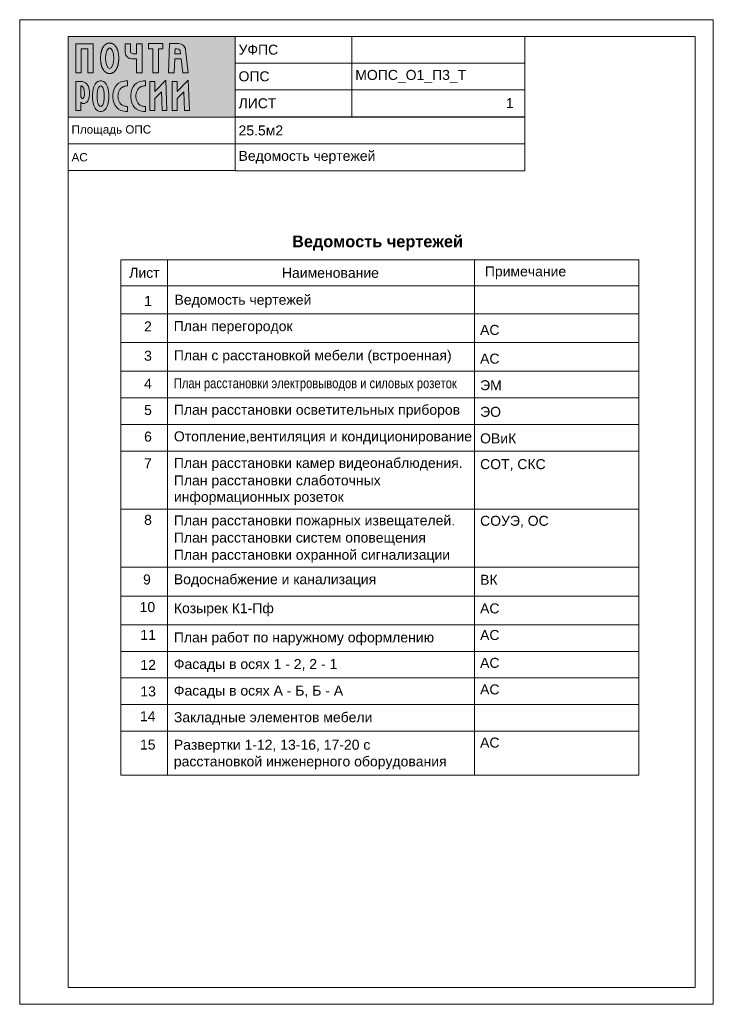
# Paper-space layout '01_Ведомость чертежей' of a CAD drawing. Header units: millimetres. Extents: x -2 to 207, y -5 to 291.
import ezdxf

# ---------------------------------------------------------------- set-up
doc = ezdxf.new("R2010")
doc.units = ezdxf.units.MM
doc.layers.get('0').update_dxf_attribs({"lineweight": 0})
doc.layers.get('Defpoints').update_dxf_attribs({"color": 30})
doc.layers.add('00_Оформление', color=7, linetype='Continuous')
doc.styles.add('AEP', font='arial.ttf')
doc.styles.get("Standard").update_dxf_attribs({"font": 'arial.ttf'})

# ---------------------------------------------------------------- blocks, each defined once
blk = doc.blocks.new('Логотип РОССИИ')
at = {"true_color": 0xffffff}
h = blk.add_hatch(color=7, dxfattribs=at)
h.dxf.hatch_style = 1
edge = h.paths.add_edge_path()
edge.add_spline(control_points=[(1.04, 1.74), (1.08, 1.7), (1.2, 1.6), (1.42, 1.5), (1.69, 1.48), (1.98, 1.51), (2.27, 1.7), (2.54, 2), (2.71, 2.48), (2.83, 3.01), (2.88, 3.58), (2.86, 4.17), (2.75, 4.72), (2.57, 5.19), (2.37, 5.54), (2.08, 5.82), (1.75, 6.01), (1.39, 6.11), (1.16, 6.12), (1.04, 6.12)], knot_values=[0, 0, 0, 0, 280.013258, 647.546835, 1006.12945, 1433.688498, 1883.351997, 2464.597252, 3157.759497, 4031.607782, 4816.066135, 5617.608148, 6589.292612, 7212.814858, 7773.360153, 8337.579041, 8922.756857, 9399.184301, 9930.673951, 9930.673951, 9930.673951, 9930.673951], degree=3, periodic=0)
edge.add_line((1.04, 6.12), (0, 6.12))
edge.add_line((0, 6.12), (0, 0))
edge.add_line((0, 0), (1.04, 0))
edge.add_line((1.04, 0), (1.04, 1.74))
edge = h.paths.add_edge_path(flags=16)
edge.add_spline(control_points=[(1.04, 5.2), (1.1, 5.19), (1.22, 5.19), (1.42, 5.07), (1.62, 4.8), (1.76, 4.33), (1.79, 3.78), (1.81, 3.28), (1.73, 2.93), (1.63, 2.7), (1.51, 2.58), (1.39, 2.52), (1.27, 2.57), (1.17, 2.7), (1.09, 2.89), (1.04, 3.12), (1.04, 3.29), (1.04, 3.36)], knot_values=[0, 0, 0, 0, 260.669706, 526.723962, 967.489, 1682.074348, 2623.159392, 3335.34165, 3819.243252, 4171.544208, 4404.512304, 4549.705845, 4705.045593, 4938.354364, 5227.468072, 5611.207627, 5943.791042, 5943.791042, 5943.791042, 5943.791042], degree=3, periodic=0)
edge.add_line((1.04, 3.36), (1.04, 5.2))
edge = h.paths.add_edge_path()
edge.add_spline(control_points=[(3.5, 3.03), (3.5, 2.36), (3.6, 1.3), (4.26, 0.05), (4.95, -0.19), (5.22, -0.19)], knot_values=[0, 0, 0, 0, 2896.665598, 4564.06095, 5759.766151, 5759.766151, 5759.766151, 5759.766151], degree=3, periodic=0)
edge.add_spline(control_points=[(5.22, -0.19), (5.5, -0.19), (6.18, 0.05), (6.85, 1.3), (6.94, 2.36), (6.94, 3.03)], knot_values=[0, 0, 0, 0, 1195.705201, 2863.100553, 5759.766151, 5759.766151, 5759.766151, 5759.766151], degree=3, periodic=0)
edge.add_spline(control_points=[(6.94, 3.03), (6.94, 3.71), (6.85, 4.77), (6.18, 6.01), (5.5, 6.26), (5.22, 6.26)], knot_values=[0, 0, 0, 0, 2896.665598, 4564.06095, 5759.766151, 5759.766151, 5759.766151, 5759.766151], degree=3, periodic=0)
edge.add_spline(control_points=[(5.22, 6.26), (4.95, 6.26), (4.26, 6.01), (3.6, 4.77), (3.5, 3.71), (3.5, 3.03)], knot_values=[0, 0, 0, 0, 1195.705201, 2863.100553, 5759.766151, 5759.766151, 5759.766151, 5759.766151], degree=3, periodic=0)
edge = h.paths.add_edge_path(flags=16)
edge.add_spline(control_points=[(4.49, 3.03), (4.49, 2.72), (4.5, 2.16), (4.65, 1.43), (4.96, 0.85), (5.22, 0.85)], knot_values=[0, 0, 0, 0, 1355.781218, 2331.982518, 3472.928893, 3472.928893, 3472.928893, 3472.928893], degree=3, periodic=0)
edge.add_spline(control_points=[(4.49, 3.03), (4.49, 3.35), (4.5, 3.91), (4.65, 4.64), (4.96, 5.22), (5.22, 5.22)], knot_values=[0, 0, 0, 0, 1355.781218, 2331.982518, 3472.928893, 3472.928893, 3472.928893, 3472.928893], degree=3, periodic=0)
edge.add_spline(control_points=[(5.22, 5.22), (5.49, 5.22), (5.8, 4.64), (5.94, 3.91), (5.96, 3.35), (5.96, 3.03)], knot_values=[0, 0, 0, 0, 1140.946375, 2117.147674, 3472.928893, 3472.928893, 3472.928893, 3472.928893], degree=3, periodic=0)
edge.add_spline(control_points=[(5.96, 3.03), (5.96, 2.72), (5.94, 2.16), (5.8, 1.43), (5.49, 0.85), (5.22, 0.85)], knot_values=[0, 0, 0, 0, 1355.781218, 2331.982518, 3472.928893, 3472.928893, 3472.928893, 3472.928893], degree=3, periodic=0)
edge = h.paths.add_edge_path()
edge.add_spline(control_points=[(7.8, 3.03), (7.8, 2.53), (7.91, 1.32), (9.17, -0.1), (10.38, -0.19), (10.85, -0.19)], knot_values=[0, 0, 0, 0, 2172.74382, 5162.414848, 7200.378944, 7200.378944, 7200.378944, 7200.378944], degree=3, periodic=0)
edge.add_line((10.85, -0.19), (10.85, 0.88))
edge.add_spline(control_points=[(10.85, 0.88), (10.57, 0.88), (9.84, 0.96), (8.99, 1.82), (8.87, 2.65), (8.87, 3.03)], knot_values=[0, 0, 0, 0, 1243.569788, 3044.57344, 4717.111772, 4717.111772, 4717.111772, 4717.111772], degree=3, periodic=0)
edge.add_spline(control_points=[(8.87, 3.03), (8.87, 3.42), (8.99, 4.25), (9.84, 5.11), (10.57, 5.19), (10.85, 5.19)], knot_values=[0, 0, 0, 0, 1672.538331, 3473.541984, 4717.111772, 4717.111772, 4717.111772, 4717.111772], degree=3, periodic=0)
edge.add_line((10.85, 5.19), (10.85, 6.26))
edge.add_spline(control_points=[(10.85, 6.26), (10.38, 6.26), (9.17, 6.17), (7.91, 4.75), (7.8, 3.54), (7.8, 3.03)], knot_values=[0, 0, 0, 0, 2037.964096, 5027.635125, 7200.378944, 7200.378944, 7200.378944, 7200.378944], degree=3, periodic=0)
edge = h.paths.add_edge_path()
edge.add_spline(control_points=[(12.65, 3.03), (12.65, 2.65), (12.76, 1.82), (13.62, 0.96), (14.34, 0.88), (14.63, 0.88)], knot_values=[0, 0, 0, 0, 1672.538331, 3473.541984, 4717.111772, 4717.111772, 4717.111772, 4717.111772], degree=3, periodic=0)
edge.add_spline(control_points=[(12.65, 3.03), (12.65, 3.42), (12.76, 4.25), (13.62, 5.11), (14.34, 5.19), (14.63, 5.19)], knot_values=[0, 0, 0, 0, 1672.538331, 3473.541984, 4717.111772, 4717.111772, 4717.111772, 4717.111772], degree=3, periodic=0)
edge.add_line((14.63, 5.19), (14.63, 6.26))
edge.add_spline(control_points=[(14.63, 6.26), (14.16, 6.26), (12.95, 6.17), (11.69, 4.75), (11.58, 3.54), (11.58, 3.03)], knot_values=[0, 0, 0, 0, 2037.964096, 5027.635125, 7200.378944, 7200.378944, 7200.378944, 7200.378944], degree=3, periodic=0)
edge.add_spline(control_points=[(11.58, 3.03), (11.58, 2.53), (11.69, 1.32), (12.95, -0.1), (14.16, -0.19), (14.63, -0.19)], knot_values=[0, 0, 0, 0, 2172.74382, 5162.414848, 7200.378944, 7200.378944, 7200.378944, 7200.378944], degree=3, periodic=0)
edge.add_line((14.63, -0.19), (14.63, 0.88))
h.paths.add_polyline_path([(15.58, 6.12), (15.58, 0), (16.63, 0), (16.63, 2.56), (18, 3.96), (18.14, 0), (19.18, 0), (18.95, 6.42), (16.63, 4.04), (16.63, 6.12)])
h.paths.add_polyline_path([(20.31, 0), (21.35, 0), (21.35, 2.56), (22.72, 3.96), (22.86, 0), (23.9, 0), (23.67, 6.42), (21.35, 4.04), (21.35, 6.12), (20.31, 6.12)])
at = {"layer": 'Defpoints', "lineweight": 0}
for points in [[(10.85, 5.19), (10.85, 6.26)], [(14.63, 5.19), (14.63, 6.26)], [(1.04, 6.12), (0, 6.12)], [(0, 6.12), (0, 0)], [(1.04, 5.2), (1.04, 3.36)], [(0, 0), (1.04, 0)], [(1.04, 0), (1.04, 1.74)], [(10.85, -0.19), (10.85, 0.88)], [(14.63, -0.19), (14.63, 0.88)]]:
    blk.add_lwpolyline(points, dxfattribs=at)
for points in [[(15.58, 6.12), (15.58, 0), (16.63, 0), (16.63, 2.56), (18, 3.96), (18.14, 0), (19.18, 0), (18.95, 6.42), (16.63, 4.04), (16.63, 6.12), (15.58, 6.12)], [(20.31, 6.12), (20.31, 0), (21.35, 0), (21.35, 2.56), (22.72, 3.96), (22.86, 0), (23.9, 0), (23.67, 6.42), (21.35, 4.04), (21.35, 6.12), (20.31, 6.12)]]:
    blk.add_lwpolyline(points, close=True, dxfattribs=at)
for points, knots in [([(5.22, 6.26), (4.95, 6.26), (4.26, 6.01), (3.6, 4.77), (3.5, 3.71), (3.5, 3.03)], [0, 0, 0, 0, 1195.705201, 2863.100553, 5759.766151, 5759.766151, 5759.766151, 5759.766151]), ([(6.94, 3.03), (6.94, 3.71), (6.85, 4.77), (6.18, 6.01), (5.5, 6.26), (5.22, 6.26)], [0, 0, 0, 0, 2896.665598, 4564.06095, 5759.766151, 5759.766151, 5759.766151, 5759.766151]), ([(10.85, 6.26), (10.38, 6.26), (9.17, 6.17), (7.91, 4.75), (7.8, 3.54), (7.8, 3.03)], [0, 0, 0, 0, 2037.964096, 5027.635125, 7200.378944, 7200.378944, 7200.378944, 7200.378944]), ([(14.63, 6.26), (14.16, 6.26), (12.95, 6.17), (11.69, 4.75), (11.58, 3.54), (11.58, 3.03)], [0, 0, 0, 0, 2037.964096, 5027.635125, 7200.378944, 7200.378944, 7200.378944, 7200.378944]), ([(1.04, 1.74), (1.08, 1.7), (1.2, 1.6), (1.42, 1.5), (1.69, 1.48), (1.98, 1.51), (2.27, 1.7), (2.54, 2), (2.71, 2.48), (2.83, 3.01), (2.88, 3.58), (2.86, 4.17), (2.75, 4.72), (2.57, 5.19), (2.37, 5.54), (2.08, 5.82), (1.75, 6.01), (1.39, 6.11), (1.16, 6.12), (1.04, 6.12)], [0, 0, 0, 0, 280.013258, 647.546835, 1006.12945, 1433.688498, 1883.351997, 2464.597252, 3157.759497, 4031.607782, 4816.066135, 5617.608148, 6589.292612, 7212.814858, 7773.360153, 8337.579041, 8922.756857, 9399.184301, 9930.673951, 9930.673951, 9930.673951, 9930.673951]), ([(1.04, 3.36), (1.04, 3.29), (1.04, 3.12), (1.09, 2.89), (1.17, 2.7), (1.27, 2.57), (1.39, 2.52), (1.51, 2.58), (1.63, 2.7), (1.73, 2.93), (1.81, 3.28), (1.79, 3.78), (1.76, 4.33), (1.62, 4.8), (1.42, 5.07), (1.22, 5.19), (1.1, 5.19), (1.04, 5.2)], [0, 0, 0, 0, 332.583415, 716.32297, 1005.436678, 1238.745449, 1394.085197, 1539.278738, 1772.246834, 2124.54779, 2608.449392, 3320.63165, 4261.716694, 4976.302042, 5417.06708, 5683.121336, 5943.791042, 5943.791042, 5943.791042, 5943.791042]), ([(4.49, 3.03), (4.49, 3.35), (4.5, 3.91), (4.65, 4.64), (4.96, 5.22), (5.22, 5.22)], [0, 0, 0, 0, 1355.781218, 2331.982518, 3472.928893, 3472.928893, 3472.928893, 3472.928893]), ([(5.22, 5.22), (5.49, 5.22), (5.8, 4.64), (5.94, 3.91), (5.96, 3.35), (5.96, 3.03)], [0, 0, 0, 0, 1140.946375, 2117.147674, 3472.928893, 3472.928893, 3472.928893, 3472.928893]), ([(8.87, 3.03), (8.87, 3.42), (8.99, 4.25), (9.84, 5.11), (10.57, 5.19), (10.85, 5.19)], [0, 0, 0, 0, 1672.538331, 3473.541984, 4717.111772, 4717.111772, 4717.111772, 4717.111772]), ([(12.65, 3.03), (12.65, 3.42), (12.76, 4.25), (13.62, 5.11), (14.34, 5.19), (14.63, 5.19)], [0, 0, 0, 0, 1672.538331, 3473.541984, 4717.111772, 4717.111772, 4717.111772, 4717.111772]), ([(3.5, 3.03), (3.5, 2.36), (3.6, 1.3), (4.26, 0.05), (4.95, -0.19), (5.22, -0.19)], [0, 0, 0, 0, 2896.665598, 4564.06095, 5759.766151, 5759.766151, 5759.766151, 5759.766151]), ([(5.22, 0.85), (4.96, 0.85), (4.65, 1.43), (4.5, 2.16), (4.49, 2.72), (4.49, 3.03)], [0, 0, 0, 0, 1140.946375, 2117.147674, 3472.928893, 3472.928893, 3472.928893, 3472.928893]), ([(5.22, -0.19), (5.5, -0.19), (6.18, 0.05), (6.85, 1.3), (6.94, 2.36), (6.94, 3.03)], [0, 0, 0, 0, 1195.705201, 2863.100553, 5759.766151, 5759.766151, 5759.766151, 5759.766151]), ([(5.96, 3.03), (5.96, 2.72), (5.94, 2.16), (5.8, 1.43), (5.49, 0.85), (5.22, 0.85)], [0, 0, 0, 0, 1355.781218, 2331.982518, 3472.928893, 3472.928893, 3472.928893, 3472.928893]), ([(7.8, 3.03), (7.8, 2.53), (7.91, 1.32), (9.17, -0.1), (10.38, -0.19), (10.85, -0.19)], [0, 0, 0, 0, 2172.74382, 5162.414848, 7200.378944, 7200.378944, 7200.378944, 7200.378944]), ([(10.85, 0.88), (10.57, 0.88), (9.84, 0.96), (8.99, 1.82), (8.87, 2.65), (8.87, 3.03)], [0, 0, 0, 0, 1243.569788, 3044.57344, 4717.111772, 4717.111772, 4717.111772, 4717.111772]), ([(11.58, 3.03), (11.58, 2.53), (11.69, 1.32), (12.95, -0.1), (14.16, -0.19), (14.63, -0.19)], [0, 0, 0, 0, 2172.74382, 5162.414848, 7200.378944, 7200.378944, 7200.378944, 7200.378944]), ([(14.63, 0.88), (14.34, 0.88), (13.62, 0.96), (12.76, 1.82), (12.65, 2.65), (12.65, 3.03)], [0, 0, 0, 0, 1243.569788, 3044.57344, 4717.111772, 4717.111772, 4717.111772, 4717.111772])]:
    blk.add_open_spline(points, degree=3, knots=knots, dxfattribs=at)
blk = doc.blocks.new('Логотип ПОЧТА')
at = {"true_color": 0xffffff}
h = blk.add_hatch(color=7, dxfattribs=at)
h.dxf.hatch_style = 1
h.paths.add_polyline_path([(3.62, 6.16), (0, 6.16), (0, 0), (1.11, 0), (1.11, 5.09), (2.51, 5.09), (2.51, 0), (3.62, 0)])
edge = h.paths.add_edge_path()
edge.add_spline(control_points=[(7.11, 6.31), (7.08, 6.31), (7.05, 6.3), (7, 6.3), (6.97, 6.3), (6.91, 6.29), (6.88, 6.29), (6.82, 6.28), (6.8, 6.27), (6.74, 6.26), (6.71, 6.25), (6.66, 6.23), (6.63, 6.22), (6.58, 6.2), (6.56, 6.19), (6.51, 6.17), (6.48, 6.16), (6.44, 6.13), (6.41, 6.12), (6.37, 6.1), (6.35, 6.08), (6.31, 6.06), (6.29, 6.04), (6.25, 6.01), (6.23, 6), (6.19, 5.97), (6.17, 5.95), (6.14, 5.92), (6.12, 5.91), (6.08, 5.87), (6.05, 5.85), (6.01, 5.8), (5.99, 5.78), (5.95, 5.74), (5.93, 5.71), (5.89, 5.67), (5.87, 5.64), (5.84, 5.59), (5.82, 5.57), (5.79, 5.52), (5.77, 5.5), (5.74, 5.45), (5.73, 5.42), (5.7, 5.38), (5.68, 5.35), (5.65, 5.29), (5.63, 5.25), (5.6, 5.18), (5.58, 5.14), (5.55, 5.07), (5.53, 5.03), (5.5, 4.96), (5.49, 4.92), (5.46, 4.84), (5.45, 4.81), (5.42, 4.73), (5.41, 4.69), (5.39, 4.61), (5.38, 4.57), (5.35, 4.47), (5.34, 4.41), (5.31, 4.3), (5.3, 4.24), (5.28, 4.12), (5.27, 4.06), (5.25, 3.93), (5.24, 3.87), (5.23, 3.75), (5.22, 3.69), (5.21, 3.53), (5.2, 3.43), (5.2, 3.24), (5.19, 3.15), (5.2, 2.95), (5.2, 2.86), (5.21, 2.66), (5.22, 2.57), (5.23, 2.4), (5.24, 2.32), (5.26, 2.17), (5.27, 2.09), (5.3, 1.94), (5.32, 1.87), (5.35, 1.74), (5.36, 1.68), (5.39, 1.57), (5.4, 1.51), (5.44, 1.4), (5.46, 1.35), (5.49, 1.25), (5.51, 1.21), (5.54, 1.12), (5.56, 1.08), (5.6, 1), (5.62, 0.95), (5.66, 0.88), (5.67, 0.84), (5.71, 0.78), (5.73, 0.74), (5.77, 0.67), (5.8, 0.64), (5.84, 0.57), (5.87, 0.54), (5.91, 0.48), (5.93, 0.46), (5.98, 0.41), (6, 0.38), (6.05, 0.33), (6.07, 0.31), (6.13, 0.26), (6.15, 0.24), (6.2, 0.19), (6.23, 0.17), (6.28, 0.14), (6.3, 0.12), (6.36, 0.09), (6.38, 0.07), (6.44, 0.04), (6.47, 0.02), (6.53, 0), (6.56, -0.02), (6.62, -0.04), (6.65, -0.05), (6.7, -0.07), (6.73, -0.08), (6.79, -0.09), (6.82, -0.1), (6.87, -0.11), (6.9, -0.11), (6.96, -0.12), (7, -0.13), (7.06, -0.13), (7.09, -0.13), (7.15, -0.13), (7.18, -0.13), (7.24, -0.12), (7.27, -0.12), (7.33, -0.11), (7.36, -0.11), (7.42, -0.1), (7.45, -0.09), (7.51, -0.07), (7.53, -0.07), (7.59, -0.05), (7.62, -0.04), (7.67, -0.02), (7.69, 0), (7.74, 0.02), (7.77, 0.03), (7.82, 0.06), (7.84, 0.07), (7.89, 0.1), (7.91, 0.11), (7.95, 0.14), (7.97, 0.16), (8.01, 0.19), (8.03, 0.2), (8.07, 0.23), (8.09, 0.25), (8.12, 0.28), (8.14, 0.3), (8.17, 0.33), (8.19, 0.35), (8.23, 0.39), (8.25, 0.41), (8.29, 0.46), (8.32, 0.49), (8.35, 0.54), (8.37, 0.56), (8.41, 0.61), (8.43, 0.64), (8.46, 0.69), (8.48, 0.72), (8.51, 0.77), (8.52, 0.79), (8.55, 0.85), (8.57, 0.87), (8.59, 0.93), (8.61, 0.96), (8.64, 1.02), (8.66, 1.06), (8.69, 1.14), (8.71, 1.18), (8.74, 1.26), (8.75, 1.3), (8.78, 1.38), (8.79, 1.43), (8.82, 1.51), (8.83, 1.55), (8.85, 1.64), (8.87, 1.68), (8.89, 1.77), (8.9, 1.81), (8.92, 1.92), (8.93, 1.98), (8.95, 2.12), (8.96, 2.18), (8.98, 2.31), (8.99, 2.38), (9, 2.52), (9.01, 2.58), (9.02, 2.72), (9.02, 2.79), (9.03, 3), (9.03, 3.14), (9.02, 3.37), (9.02, 3.46), (9.01, 3.65), (9, 3.74), (8.98, 3.91), (8.97, 3.98), (8.94, 4.12), (8.93, 4.19), (8.9, 4.34), (8.89, 4.4), (8.86, 4.53), (8.84, 4.58), (8.81, 4.69), (8.8, 4.74), (8.76, 4.85), (8.74, 4.9), (8.71, 4.99), (8.69, 5.03), (8.66, 5.12), (8.64, 5.16), (8.6, 5.24), (8.58, 5.28), (8.54, 5.36), (8.51, 5.4), (8.47, 5.47), (8.45, 5.5), (8.41, 5.56), (8.39, 5.59), (8.35, 5.65), (8.32, 5.68), (8.28, 5.74), (8.25, 5.77), (8.2, 5.82), (8.18, 5.84), (8.13, 5.89), (8.11, 5.91), (8.06, 5.95), (8.03, 5.97), (7.98, 6.01), (7.95, 6.03), (7.9, 6.07), (7.87, 6.09), (7.82, 6.12), (7.79, 6.13), (7.74, 6.16), (7.71, 6.17), (7.66, 6.2), (7.63, 6.21), (7.57, 6.23), (7.53, 6.24), (7.47, 6.26), (7.44, 6.27), (7.37, 6.28), (7.34, 6.29), (7.27, 6.3), (7.24, 6.3), (7.17, 6.3), (7.14, 6.31), (7.11, 6.31)], knot_values=[0, 0, 0, 0, 0.025247, 0.025247, 0.050494, 0.050494, 0.07574, 0.07574, 0.100987, 0.100987, 0.126234, 0.126234, 0.151481, 0.151481, 0.176727, 0.176727, 0.201974, 0.201974, 0.227221, 0.227221, 0.252468, 0.252468, 0.277715, 0.277715, 0.302961, 0.302961, 0.328208, 0.328208, 0.353455, 0.353455, 0.389167, 0.389167, 0.42488, 0.42488, 0.460593, 0.460593, 0.496305, 0.496305, 0.532018, 0.532018, 0.56773, 0.56773, 0.603443, 0.603443, 0.639155, 0.639155, 0.690174, 0.690174, 0.741194, 0.741194, 0.792213, 0.792213, 0.843232, 0.843232, 0.894251, 0.894251, 0.94527, 0.94527, 0.996289, 0.996289, 1.069483, 1.069483, 1.142678, 1.142678, 1.215873, 1.215873, 1.289068, 1.289068, 1.362262, 1.362262, 1.474075, 1.474075, 1.585887, 1.585887, 1.697699, 1.697699, 1.809511, 1.809511, 1.900794, 1.900794, 1.992076, 1.992076, 2.083359, 2.083359, 2.154435, 2.154435, 2.225512, 2.225512, 2.296589, 2.296589, 2.355204, 2.355204, 2.41382, 2.41382, 2.472436, 2.472436, 2.521678, 2.521678, 2.570921, 2.570921, 2.620163, 2.620163, 2.669405, 2.669405, 2.70876, 2.70876, 2.748116, 2.748116, 2.787471, 2.787471, 2.826826, 2.826826, 2.858424, 2.858424, 2.890023, 2.890023, 2.921621, 2.921621, 2.953219, 2.953219, 2.984818, 2.984818, 3.011198, 3.011198, 3.037579, 3.037579, 3.06396, 3.06396, 3.09034, 3.09034, 3.116721, 3.116721, 3.143101, 3.143101, 3.169482, 3.169482, 3.195862, 3.195862, 3.222243, 3.222243, 3.248624, 3.248624, 3.275004, 3.275004, 3.301385, 3.301385, 3.327765, 3.327765, 3.354146, 3.354146, 3.380527, 3.380527, 3.406907, 3.406907, 3.433288, 3.433288, 3.459668, 3.459668, 3.486049, 3.486049, 3.512429, 3.512429, 3.53881, 3.53881, 3.576879, 3.576879, 3.614948, 3.614948, 3.653016, 3.653016, 3.691085, 3.691085, 3.729154, 3.729154, 3.767223, 3.767223, 3.805292, 3.805292, 3.84336, 3.84336, 3.897927, 3.897927, 3.952493, 3.952493, 4.007059, 4.007059, 4.061626, 4.061626, 4.116192, 4.116192, 4.170759, 4.170759, 4.225325, 4.225325, 4.304922, 4.304922, 4.384519, 4.384519, 4.464116, 4.464116, 4.543713, 4.543713, 4.62331, 4.62331, 4.784815, 4.784815, 4.894186, 4.894186, 5.003558, 5.003558, 5.090181, 5.090181, 5.176805, 5.176805, 5.263428, 5.263428, 5.332175, 5.332175, 5.400922, 5.400922, 5.469669, 5.469669, 5.526543, 5.526543, 5.583417, 5.583417, 5.640291, 5.640291, 5.697165, 5.697165, 5.742144, 5.742144, 5.787123, 5.787123, 5.832102, 5.832102, 5.877081, 5.877081, 5.913117, 5.913117, 5.949153, 5.949153, 5.985189, 5.985189, 6.021225, 6.021225, 6.050606, 6.050606, 6.079987, 6.079987, 6.109368, 6.109368, 6.138749, 6.138749, 6.16813, 6.16813, 6.197512, 6.197512, 6.226893, 6.226893, 6.256274, 6.256274, 6.283185, 6.283185, 6.283185, 6.283185], degree=3, periodic=0)
edge = h.paths.add_edge_path(flags=16)
edge.add_ellipse((7.11, 3.09), major_axis=(0, 2.17), ratio=0.400376, start_angle=0, end_angle=360)
edge = h.paths.add_edge_path()
edge.add_spline(control_points=[(10.38, 4.21), (10.38, 3.58), (11.17, 2.95), (11.8, 2.95)], knot_values=[0, 0, 0, 0, 2723.022302, 2723.022302, 2723.022302, 2723.022302], degree=3, periodic=0)
edge.add_line((11.8, 2.95), (12.79, 2.95))
edge.add_line((12.79, 2.95), (12.79, 0))
edge.add_line((12.79, 0), (13.94, 0))
edge.add_line((13.94, 0), (13.94, 6.16))
edge.add_line((13.94, 6.16), (12.79, 6.16))
edge.add_line((12.79, 6.16), (12.79, 4.03))
edge.add_line((12.79, 4.03), (11.76, 4.03))
edge.add_spline(control_points=[(12.04, 4.03), (11.82, 4.03), (11.49, 4.2), (11.49, 4.43)], knot_values=[0, 0, 0, 0, 982.920881, 982.920881, 982.920881, 982.920881], degree=3, periodic=0)
edge.add_line((11.49, 4.43), (11.49, 6.16))
edge.add_line((11.49, 6.16), (10.38, 6.16))
edge.add_line((10.38, 6.16), (10.38, 4.21))
h.paths.add_polyline_path([(16.22, 0), (17.37, 0), (17.37, 5.1), (18.31, 5.1), (18.31, 6.17), (15.28, 6.17), (15.28, 5.1), (16.22, 5.1)])
edge = h.paths.add_edge_path()
edge.add_line((20.81, 3), (22.15, 3))
edge.add_line((22.15, 3), (22.5, -0.01))
edge.add_line((22.5, -0.01), (23.67, -0.01))
edge.add_line((23.67, -0.01), (23.1, 4.93))
edge.add_spline(control_points=[(23.1, 4.93), (23.07, 5.24), (22.72, 5.92), (21.99, 6.17), (21.61, 6.17)], knot_values=[0, 0, 0, 0, 1351.591038, 3001.244562, 3001.244562, 3001.244562, 3001.244562], degree=3, periodic=0)
edge.add_line((21.61, 6.17), (19.74, 6.17))
edge.add_line((19.74, 6.17), (19.54, 0))
edge.add_line((19.54, 0), (20.71, 0))
edge.add_line((20.71, 0), (20.81, 3))
edge = h.paths.add_edge_path(flags=16)
edge.add_line((20.84, 4.04), (20.88, 5.1))
edge.add_line((20.88, 5.1), (21.69, 5.1))
edge.add_spline(control_points=[(21.33, 5.1), (21.51, 5.1), (22.02, 4.88), (22, 4.33), (22.03, 4.04)], knot_values=[0, 0, 0, 0, 791.759475, 2023.85491, 2023.85491, 2023.85491, 2023.85491], degree=3, periodic=0)
edge.add_line((22.03, 4.04), (20.84, 4.04))
at = {"layer": 'Defpoints', "lineweight": 0}
for points in [[(3.62, 6.16), (0, 6.16), (0, 0), (1.11, 0), (1.11, 5.09), (2.51, 5.09), (2.51, 0), (3.62, 0), (3.62, 6.16)], [(18.31, 6.17), (15.28, 6.17), (15.28, 5.1), (16.22, 5.1), (16.22, 0), (17.37, 0), (17.37, 5.1), (18.31, 5.1), (18.31, 6.17)]]:
    blk.add_lwpolyline(points, close=True, dxfattribs=at)
for points in [[(11.49, 6.16), (10.38, 6.16)], [(10.38, 6.16), (10.38, 4.21)], [(11.49, 4.43), (11.49, 6.16)], [(13.94, 6.16), (12.79, 6.16)], [(12.79, 6.16), (12.79, 4.03)], [(13.94, 0), (13.94, 6.16)], [(19.74, 6.17), (19.54, 0)], [(21.61, 6.17), (19.74, 6.17)], [(20.84, 4.04), (20.88, 5.1)], [(20.88, 5.1), (21.33, 5.1)], [(23.67, -0.01), (23.1, 4.93)], [(11.8, 2.95), (12.79, 2.95)], [(12.79, 4.03), (12.04, 4.03)], [(12.79, 2.95), (12.79, 0)], [(20.71, 0), (20.81, 3)], [(20.81, 3), (22.15, 3)], [(22.03, 4.04), (20.84, 4.04)], [(22.15, 3), (22.5, -0.01)], [(12.79, 0), (13.94, 0)], [(19.54, 0), (20.71, 0)], [(22.5, -0.01), (23.67, -0.01)]]:
    blk.add_lwpolyline(points, dxfattribs=at)
blk.add_ellipse((7.11, 3.09), major_axis=(0, 2.17), ratio=0.400376, dxfattribs=at)
for points, knots in [([(7.11, 6.31), (7.08, 6.31), (7.05, 6.3), (7, 6.3), (6.97, 6.3), (6.91, 6.29), (6.88, 6.29), (6.82, 6.28), (6.8, 6.27), (6.74, 6.26), (6.71, 6.25), (6.66, 6.23), (6.63, 6.22), (6.58, 6.2), (6.56, 6.19), (6.51, 6.17), (6.48, 6.16), (6.44, 6.13), (6.41, 6.12), (6.37, 6.1), (6.35, 6.08), (6.31, 6.06), (6.29, 6.04), (6.25, 6.01), (6.23, 6), (6.19, 5.97), (6.17, 5.95), (6.14, 5.92), (6.12, 5.91), (6.08, 5.87), (6.05, 5.85), (6.01, 5.8), (5.99, 5.78), (5.95, 5.74), (5.93, 5.71), (5.89, 5.67), (5.87, 5.64), (5.84, 5.59), (5.82, 5.57), (5.79, 5.52), (5.77, 5.5), (5.74, 5.45), (5.73, 5.42), (5.7, 5.38), (5.68, 5.35), (5.65, 5.29), (5.63, 5.25), (5.6, 5.18), (5.58, 5.14), (5.55, 5.07), (5.53, 5.03), (5.5, 4.96), (5.49, 4.92), (5.46, 4.84), (5.45, 4.81), (5.42, 4.73), (5.41, 4.69), (5.39, 4.61), (5.38, 4.57), (5.35, 4.47), (5.34, 4.41), (5.31, 4.3), (5.3, 4.24), (5.28, 4.12), (5.27, 4.06), (5.25, 3.93), (5.24, 3.87), (5.23, 3.75), (5.22, 3.69), (5.21, 3.53), (5.2, 3.43), (5.2, 3.24), (5.19, 3.15), (5.2, 2.95), (5.2, 2.86), (5.21, 2.66), (5.22, 2.57), (5.23, 2.4), (5.24, 2.32), (5.26, 2.17), (5.27, 2.09), (5.3, 1.94), (5.32, 1.87), (5.35, 1.74), (5.36, 1.68), (5.39, 1.57), (5.4, 1.51), (5.44, 1.4), (5.46, 1.35), (5.49, 1.25), (5.51, 1.21), (5.54, 1.12), (5.56, 1.08), (5.6, 1), (5.62, 0.95), (5.66, 0.88), (5.67, 0.84), (5.71, 0.78), (5.73, 0.74), (5.77, 0.67), (5.8, 0.64), (5.84, 0.57), (5.87, 0.54), (5.91, 0.48), (5.93, 0.46), (5.98, 0.41), (6, 0.38), (6.05, 0.33), (6.07, 0.31), (6.13, 0.26), (6.15, 0.24), (6.2, 0.19), (6.23, 0.17), (6.28, 0.14), (6.3, 0.12), (6.36, 0.09), (6.38, 0.07), (6.44, 0.04), (6.47, 0.02), (6.53, 0), (6.56, -0.02), (6.62, -0.04), (6.65, -0.05), (6.7, -0.07), (6.73, -0.08), (6.79, -0.09), (6.82, -0.1), (6.87, -0.11), (6.9, -0.11), (6.96, -0.12), (7, -0.13), (7.06, -0.13), (7.09, -0.13), (7.15, -0.13), (7.18, -0.13), (7.24, -0.12), (7.27, -0.12), (7.33, -0.11), (7.36, -0.11), (7.42, -0.1), (7.45, -0.09), (7.51, -0.07), (7.53, -0.07), (7.59, -0.05), (7.62, -0.04), (7.67, -0.02), (7.69, 0), (7.74, 0.02), (7.77, 0.03), (7.82, 0.06), (7.84, 0.07), (7.89, 0.1), (7.91, 0.11), (7.95, 0.14), (7.97, 0.16), (8.01, 0.19), (8.03, 0.2), (8.07, 0.23), (8.09, 0.25), (8.12, 0.28), (8.14, 0.3), (8.17, 0.33), (8.19, 0.35), (8.23, 0.39), (8.25, 0.41), (8.29, 0.46), (8.32, 0.49), (8.35, 0.54), (8.37, 0.56), (8.41, 0.61), (8.43, 0.64), (8.46, 0.69), (8.48, 0.72), (8.51, 0.77), (8.52, 0.79), (8.55, 0.85), (8.57, 0.87), (8.59, 0.93), (8.61, 0.96), (8.64, 1.02), (8.66, 1.06), (8.69, 1.14), (8.71, 1.18), (8.74, 1.26), (8.75, 1.3), (8.78, 1.38), (8.79, 1.43), (8.82, 1.51), (8.83, 1.55), (8.85, 1.64), (8.87, 1.68), (8.89, 1.77), (8.9, 1.81), (8.92, 1.92), (8.93, 1.98), (8.95, 2.12), (8.96, 2.18), (8.98, 2.31), (8.99, 2.38), (9, 2.52), (9.01, 2.58), (9.02, 2.72), (9.02, 2.79), (9.03, 3), (9.03, 3.14), (9.02, 3.37), (9.02, 3.46), (9.01, 3.65), (9, 3.74), (8.98, 3.91), (8.97, 3.98), (8.94, 4.12), (8.93, 4.19), (8.9, 4.34), (8.89, 4.4), (8.86, 4.53), (8.84, 4.58), (8.81, 4.69), (8.8, 4.74), (8.76, 4.85), (8.74, 4.9), (8.71, 4.99), (8.69, 5.03), (8.66, 5.12), (8.64, 5.16), (8.6, 5.24), (8.58, 5.28), (8.54, 5.36), (8.51, 5.4), (8.47, 5.47), (8.45, 5.5), (8.41, 5.56), (8.39, 5.59), (8.35, 5.65), (8.32, 5.68), (8.28, 5.74), (8.25, 5.77), (8.2, 5.82), (8.18, 5.84), (8.13, 5.89), (8.11, 5.91), (8.06, 5.95), (8.03, 5.97), (7.98, 6.01), (7.95, 6.03), (7.9, 6.07), (7.87, 6.09), (7.82, 6.12), (7.79, 6.13), (7.74, 6.16), (7.71, 6.17), (7.66, 6.2), (7.63, 6.21), (7.57, 6.23), (7.53, 6.24), (7.47, 6.26), (7.44, 6.27), (7.37, 6.28), (7.34, 6.29), (7.27, 6.3), (7.24, 6.3), (7.17, 6.3), (7.14, 6.31), (7.11, 6.31)], [0, 0, 0, 0, 0.025247, 0.025247, 0.050494, 0.050494, 0.07574, 0.07574, 0.100987, 0.100987, 0.126234, 0.126234, 0.151481, 0.151481, 0.176727, 0.176727, 0.201974, 0.201974, 0.227221, 0.227221, 0.252468, 0.252468, 0.277715, 0.277715, 0.302961, 0.302961, 0.328208, 0.328208, 0.353455, 0.353455, 0.389167, 0.389167, 0.42488, 0.42488, 0.460593, 0.460593, 0.496305, 0.496305, 0.532018, 0.532018, 0.56773, 0.56773, 0.603443, 0.603443, 0.639155, 0.639155, 0.690174, 0.690174, 0.741194, 0.741194, 0.792213, 0.792213, 0.843232, 0.843232, 0.894251, 0.894251, 0.94527, 0.94527, 0.996289, 0.996289, 1.069483, 1.069483, 1.142678, 1.142678, 1.215873, 1.215873, 1.289068, 1.289068, 1.362262, 1.362262, 1.474075, 1.474075, 1.585887, 1.585887, 1.697699, 1.697699, 1.809511, 1.809511, 1.900794, 1.900794, 1.992076, 1.992076, 2.083359, 2.083359, 2.154435, 2.154435, 2.225512, 2.225512, 2.296589, 2.296589, 2.355204, 2.355204, 2.41382, 2.41382, 2.472436, 2.472436, 2.521678, 2.521678, 2.570921, 2.570921, 2.620163, 2.620163, 2.669405, 2.669405, 2.70876, 2.70876, 2.748116, 2.748116, 2.787471, 2.787471, 2.826826, 2.826826, 2.858424, 2.858424, 2.890023, 2.890023, 2.921621, 2.921621, 2.953219, 2.953219, 2.984818, 2.984818, 3.011198, 3.011198, 3.037579, 3.037579, 3.06396, 3.06396, 3.09034, 3.09034, 3.116721, 3.116721, 3.143101, 3.143101, 3.169482, 3.169482, 3.195862, 3.195862, 3.222243, 3.222243, 3.248624, 3.248624, 3.275004, 3.275004, 3.301385, 3.301385, 3.327765, 3.327765, 3.354146, 3.354146, 3.380527, 3.380527, 3.406907, 3.406907, 3.433288, 3.433288, 3.459668, 3.459668, 3.486049, 3.486049, 3.512429, 3.512429, 3.53881, 3.53881, 3.576879, 3.576879, 3.614948, 3.614948, 3.653016, 3.653016, 3.691085, 3.691085, 3.729154, 3.729154, 3.767223, 3.767223, 3.805292, 3.805292, 3.84336, 3.84336, 3.897927, 3.897927, 3.952493, 3.952493, 4.007059, 4.007059, 4.061626, 4.061626, 4.116192, 4.116192, 4.170759, 4.170759, 4.225325, 4.225325, 4.304922, 4.304922, 4.384519, 4.384519, 4.464116, 4.464116, 4.543713, 4.543713, 4.62331, 4.62331, 4.784815, 4.784815, 4.894186, 4.894186, 5.003558, 5.003558, 5.090181, 5.090181, 5.176805, 5.176805, 5.263428, 5.263428, 5.332175, 5.332175, 5.400922, 5.400922, 5.469669, 5.469669, 5.526543, 5.526543, 5.583417, 5.583417, 5.640291, 5.640291, 5.697165, 5.697165, 5.742144, 5.742144, 5.787123, 5.787123, 5.832102, 5.832102, 5.877081, 5.877081, 5.913117, 5.913117, 5.949153, 5.949153, 5.985189, 5.985189, 6.021225, 6.021225, 6.050606, 6.050606, 6.079987, 6.079987, 6.109368, 6.109368, 6.138749, 6.138749, 6.16813, 6.16813, 6.197512, 6.197512, 6.226893, 6.226893, 6.256274, 6.256274, 6.283185, 6.283185, 6.283185, 6.283185]), ([(21.33, 5.1), (21.51, 5.1), (22.02, 4.88), (22, 4.33), (22.03, 4.04)], [0, 0, 0, 0, 791.759475, 2023.85491, 2023.85491, 2023.85491, 2023.85491]), ([(23.1, 4.93), (23.07, 5.24), (22.72, 5.92), (21.99, 6.17), (21.61, 6.17)], [0, 0, 0, 0, 1351.591038, 3001.244562, 3001.244562, 3001.244562, 3001.244562])]:
    blk.add_open_spline(points, degree=3, knots=knots, dxfattribs=at)
for points in [[(10.38, 4.21), (10.38, 3.58), (11.17, 2.95), (11.8, 2.95)], [(12.04, 4.03), (11.82, 4.03), (11.49, 4.2), (11.49, 4.43)]]:
    blk.add_open_spline(points, degree=3, dxfattribs=at)
blk = doc.blocks.new('Герб + логотип')
at = {"lineweight": 0}
h = blk.add_hatch(color=146, dxfattribs=at)
h.dxf.hatch_style = 1
h.paths.add_polyline_path([(2.93, -2.93), (36.32, -2.93), (36.32, -19.11), (2.93, -19.11)])
blk.add_lwpolyline([(2.93, -2.93), (36.32, -2.93), (36.32, -19.11), (2.93, -19.11)], close=True)
at = {"layer": 'Defpoints', "lineweight": 0}
blk.add_line((19.11, -19.11), (2.93, -19.11), dxfattribs=at)
at = {"xscale": 0.949409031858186, "yscale": 0.949409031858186, "zscale": 0.949409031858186}
for name, p in [('Логотип ПОЧТА', (4.46, -10.24)), ('Логотип РОССИИ', (4.46, -17.77))]:
    blk.add_blockref(name, p, dxfattribs=at)
blk = doc.blocks.new('*T727')
at = {"color": 0, "linetype": 'ByBlock', "lineweight": -2, "transparency": 16777216}
for p, q in [((0, 0), (50.09, 0)), ((0, 0), (0, -16)), ((50.09, 0), (50.09, -16)), ((0, -8), (50.09, -8)), ((0, -16), (50.09, -16))]:
    blk.add_line(p, q, dxfattribs=at)
at = {"color": 0, "lineweight": 13, "transparency": 16777216, "char_height": 2.5, "width": 48.0922, "attachment_point": 4, "style": 'AEP'}
for s, insert in [('Площадь ОПС ', (1, -4)), ('АС', (1, -12))]:
    blk.add_mtext(s, dxfattribs=dict(at, insert=insert))
blk = doc.blocks.new('*T485')
at = {"color": 0, "linetype": 'ByBlock', "lineweight": -2, "transparency": 16777216}
for p, q in [((0, 0), (86.83, 0)), ((0, 0), (0, -16.14)), ((86.83, 0), (86.83, -16.14)), ((0, -8.09), (86.83, -8.09)), ((0, -16.14), (86.83, -16.14))]:
    blk.add_line(p, q, dxfattribs=at)
at = {"color": 0, "lineweight": 13, "transparency": 16777216, "char_height": 3, "width": 84.83, "attachment_point": 4, "style": 'AEP'}
for s, insert in [('{\\C256;25.5м2}', (1, -4.05)), ('{\\C256;Ведомость чертежей}', (1, -12.11))]:
    blk.add_mtext(s, dxfattribs=dict(at, insert=insert))
blk = doc.blocks.new('*T726')
at = {"color": 0, "linetype": 'ByBlock', "lineweight": -2, "transparency": 16777216}
for p, q in [((0, 0), (35.01, 0)), ((0, 0), (0, -24.18)), ((35.01, 0), (35.01, -24.18)), ((0, -8), (35.01, -8)), ((0, -16), (35.01, -16)), ((0, -24.18), (35.01, -24.18))]:
    blk.add_line(p, q, dxfattribs=at)
at = {"color": 0, "lineweight": 13, "transparency": 16777216, "char_height": 3, "width": 33.0096, "attachment_point": 4, "style": 'AEP'}
for s, insert in [('УФПС', (1, -4)), ('ОПС', (1, -12)), ('ЛИСТ', (1, -20.09))]:
    blk.add_mtext(s, dxfattribs=dict(at, insert=insert))
blk = doc.blocks.new('*T700')
at = {"color": 0, "linetype": 'ByBlock', "lineweight": -2, "transparency": 16777216}
for p, q in [((0, 0), (51.82, 0)), ((0, 0), (0, -24.18)), ((51.82, 0), (51.82, -24.18)), ((0, -8), (51.82, -8)), ((0, -16), (51.82, -16)), ((0, -24.18), (51.82, -24.18))]:
    blk.add_line(p, q, dxfattribs=at)
at = {"color": 0, "lineweight": 13, "transparency": 16777216, "insert": (1, -12), "char_height": 3, "width": 49.8205, "attachment_point": 4, "style": 'AEP'}
blk.add_mtext('МОПС_О1_П3_Т', dxfattribs=at)

psp = doc.layouts.new('01_Ведомость чертежей')

# ---------------------------------------------------------------- linework, layer by layer
for p, q in [((28.81, 218.57), (184.15, 218.57)), ((28.81, 218.57), (28.81, 63.92)), ((42.83, 218.57), (42.83, 63.92)), ((134.88, 218.57), (134.88, 63.92)), ((184.15, 218.57), (184.15, 63.92)), ((28.81, 210.74), (184.15, 210.74)), ((28.81, 210.74), (184.15, 210.74)), ((28.81, 202.39), (184.15, 202.39)), ((28.81, 202.39), (184.15, 202.39)), ((28.81, 193.77), (184.15, 193.77)), ((28.81, 185.14), (184.15, 185.14)), ((28.81, 177.17), (184.15, 177.17)), ((28.81, 169.19), (184.15, 169.19)), ((28.81, 161.22), (184.15, 161.22)), ((28.81, 143.78), (184.15, 143.78)), ((28.81, 126.33), (184.15, 126.33)), ((28.81, 117.71), (184.15, 117.71)), ((28.81, 109.09), (184.15, 109.09)), ((28.81, 101.11), (184.15, 101.11)), ((28.81, 93.13), (184.15, 93.13)), ((28.81, 85.16), (184.15, 85.16)), ((28.81, 77.18), (184.15, 77.18)), ((28.81, 63.92), (184.15, 63.92))]:
    psp.add_line(p, q)
at = {"lineweight": 13}
for points in [[(-1.51, 290.63), (206.53, 290.63), (206.53, -4.79), (-1.51, -4.79)], [(13.04, 285.63), (201.08, 285.63), (201.08, 0.21), (13.04, 0.21)]]:
    psp.add_lwpolyline(points, close=True, dxfattribs=at)
for points in [[(42.83, 101.11), (28.76, 101.11), (28.76, 101.11), (42.83, 101.11)], [(134.88, 101.11), (42.83, 101.11), (42.83, 101.11), (134.88, 101.11)], [(42.83, 93.13), (28.76, 93.13), (28.76, 93.13), (42.83, 93.13)]]:
    psp.add_lwpolyline(points, close=True)

# ---------------------------------------------------------------- block references
at = {"xscale": 1.5, "yscale": 1.5, "zscale": 1.8}
psp.add_blockref('Герб + логотип', (8.65, 290.01), dxfattribs=at)
for name, p in [('*T726', (63.13, 285.62)), ('*T700', (98.14, 285.62)), ('*T727', (13.04, 261.34)), ('*T485', (63.13, 261.43))]:
    psp.add_blockref(name, p)

# ---------------------------------------------------------------- texts
at = {"lineweight": 20, "insert": (145.49, 265.59), "char_height": 3, "attachment_point": 5}
psp.add_mtext_dynamic_manual_height_columns('1', width=4.043, gutter_width=12.5, heights=[3.12], dxfattribs=at)
at = {"char_height": 3, "attachment_point": 4, "style": 'AEP'}
for s, insert, width in [('Лист ', (31.34, 214.66), 111.5313), ('Наименование', (77.14, 214.66), 111.5313), ('Примечание ', (138.01, 214.66), 111.5313), ('{\\H0.99997x;\\C256;1', (35.8, 206.24), 111.5313), ('Ведомость чертежей', (44.92, 206.15), 111.5313), ('2', (35.8, 198.59), 111.5313), ('План перегородок', (44.68, 198.23), 111.5313), ('АС', (136.58, 197.53), 111.5313), ('3', (35.8, 189.78), 111.5313), ('{\\C7;План с расстановкой мебели (встроенная)}', (44.73, 189.47), 90.2253), ('АС', (136.58, 188.91), 111.5313), ('4', (35.8, 181.47), 111.5313), ('{\\W0.8;\\C7;План расстановки электровыводов и силовых розеток}', (44.73, 181.11), 87.3262), ('ЭМ', (136.58, 180.93), 111.5313), ('5', (35.8, 173.5), 111.5313), ('{\\C7;План расстановки осветительных приборов}', (44.73, 173.14), 87.3262), ('ЭО', (136.58, 172.95), 111.5313), ('6', (35.8, 165.52), 111.5313), ('{\\C7;Отопление,вентиляция и кондиционирование}', (44.73, 165.16), 98.1907), ('ОВиК', (136.58, 164.98), 111.5313), ('7', (35.8, 157.54), 111.5313), ('{\\C7;План расстановки камер видеонаблюдения.}', (44.73, 157.19), 90.1446), ('СОТ, СКС', (136.58, 157), 111.5313), ('{\\C7;План расстановки слаботочных }', (44.73, 151.96), 90.1446), ('{\\C7;информационных розеток}', (44.73, 147.02), 90.1446), ('8', (35.8, 140.54), 111.5313), ('СОУЭ, ОС', (136.58, 140), 111.5313), ('{\\C7;План расстановки пожарных извещателей.}', (44.73, 139.94), 90.1446), ('{\\C7;План расстановки систем оповещения }', (44.73, 134.79), 90.1446), ('{\\C7;План расстановки охранной сигнализации}', (44.73, 129.64), 90.1446), ('9', (35.49, 122.66), 111.5313), ('{\\C7;Водоснабжение и канализация}', (44.73, 122.31), 87.3262), ('ВК', (136.58, 122.59), 111.5313), ('10', (34.46, 114.37), 111.5313), ('{\\C7;Козырек К1-Пф}', (44.73, 113.61), 124.5693), ('АС', (136.58, 113.97), 111.5313), ('11', (34.69, 106.06), 111.5313), ('План работ по наружному оформлению', (44.73, 104.85), 124.5693), ('АС', (136.58, 105.99), 111.5313), ('12', (34.69, 97.05), 111.5313), ('Фасады в осях 1 - 2, 2 - 1', (44.73, 96.87), 124.5693), ('АС', (136.58, 97.64), 111.5313), ('АС', (136.58, 89.67), 111.5313), ('13', (34.69, 89.07), 111.5313), ('Фасады в осях А - Б, Б - А', (44.73, 88.9), 124.5693), ('14', (34.57, 81.65), 111.5313), ('Закладные элементов мебели', (44.73, 80.92), 124.5693), ('Развертки 1-12, 13-16, 17-20 c расстановкой инженерного оборудования', (44.73, 70.14), 85.782), ('15', (34.57, 73.12), 111.5313), ('АС', (136.58, 73.72), 111.5313)]:
    psp.add_mtext(s, dxfattribs=dict(at, insert=insert, width=width))
at = {"layer": '00_Оформление', "insert": (105.82, 223.57), "char_height": 3.5, "width": 171.7752, "attachment_point": 5, "style": 'AEP'}
psp.add_mtext('{\\fArial|b1|i0|c204|p34;Ведомость чертежей}', dxfattribs=at)

doc.saveas('drawing.dxf')
